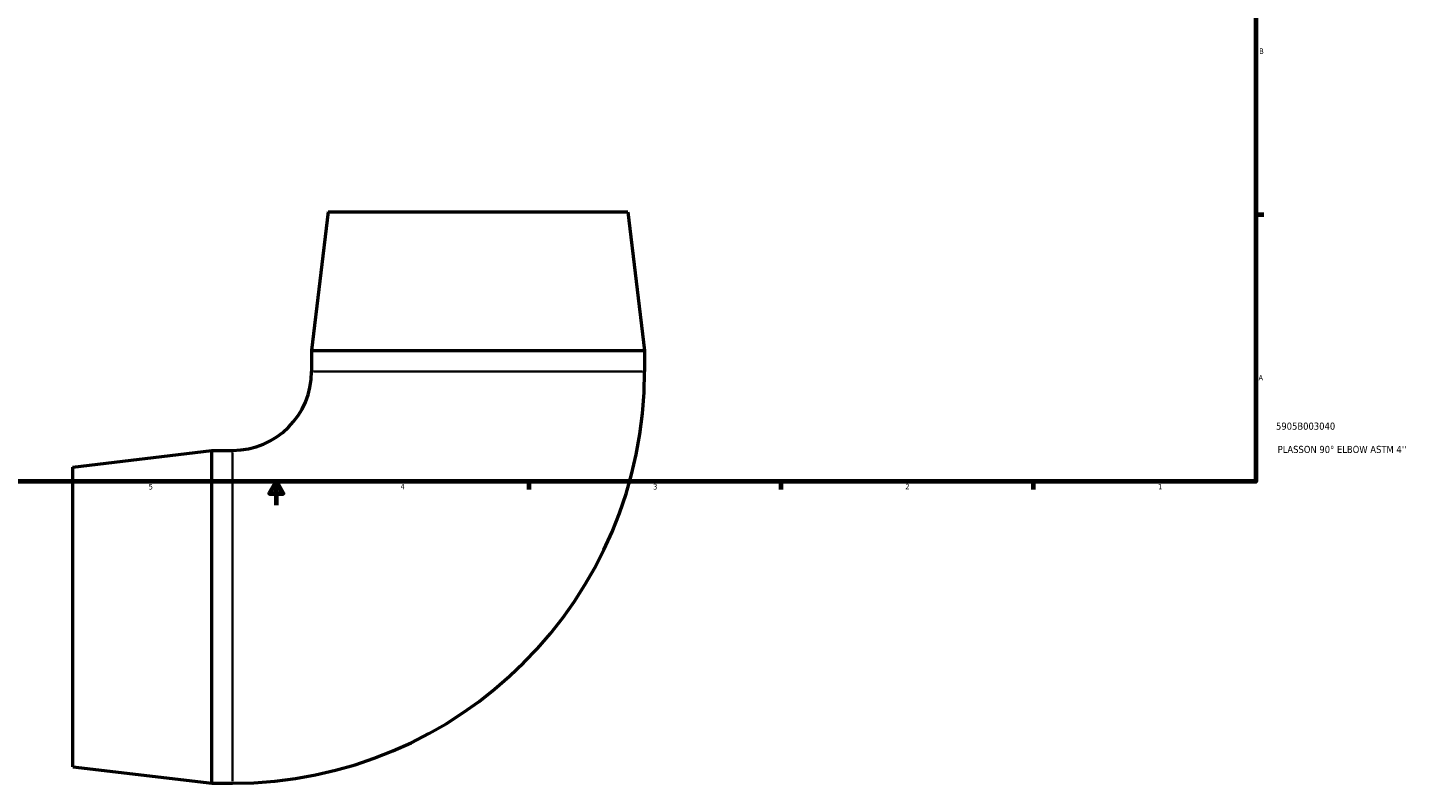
# Model space of a CAD drawing. Header units: inches. Extents: x -3.6 to 45.2, y -18.3 to 35.6.
# Tile 3 of 6: x 12.8 to 36.1, y -4.1 to 8.6. Entities that reach past the tile are written whole.
import ezdxf

# ---------------------------------------------------------------- set-up
doc = ezdxf.new("R2010")
doc.units = ezdxf.units.IN
doc.header["$MEASUREMENT"] = 0
for name, color, linetype, lineweight in [('Border (ANSI)', 7, 'Continuous', 70), ('Title (ANSI)', 7, 'Continuous', 50), ('Visible (ANSI)', 7, 'Continuous', 50), ('Visible Narrow (ANSI)', 7, 'Continuous', 35)]:
    doc.layers.add(name, color=color, linetype=linetype, lineweight=lineweight)
doc.styles.add('Note Text (ANSI)', font='tahoma.ttf')
doc.styles.add('Text Style29', font='tahoma.ttf')

# ---------------------------------------------------------------- blocks, each defined once
blk = doc.blocks.new('Borders Default Border')
at = {"layer": 'Border (ANSI)'}
for p, q in [((33.5, 5.5), (33.634, 5.5)), ((21.25, 1), (21.25, 0.866)), ((25.5, 1), (25.5, 0.866)), ((29.75, 1), (29.75, 0.866))]:
    blk.add_line(p, q, dxfattribs=at)
at = {"layer": 'Border (ANSI)', "flags": 128}
for points in [[(0.5, 1), (0.5, 21), (33.5, 21), (33.5, 1), (0.5, 1)], [(17, 0.6), (17, 1), (16.885, 0.8), (17.115, 0.8), (17, 1)]]:
    blk.add_lwpolyline(points, dxfattribs=at)
at = {"layer": 'Border (ANSI)', "color": 5, "true_color": 0x0000ff, "char_height": 0.0945, "attachment_point": 7, "style": 'Note Text (ANSI)'}
for s, insert in [('B', (33.558, 8.203)), ('A', (33.547, 2.703)), ('5', (14.847, 0.864)), ('4', (19.092, 0.866)), ('3', (23.346, 0.864)), ('2', (27.596, 0.866)), ('1', (31.854, 0.866))]:
    blk.add_mtext(s, dxfattribs=dict(at, insert=insert))
blk = doc.blocks.new('Title Blocks ANSI - Large')
at = {"layer": 'Title (ANSI)', "color": 5, "true_color": 0x0000ff, "style": 'Text Style29'}
for tag, p in [('PART_NUMBER_001', (0.341, 0.873)), ('DESCRIPTION_001', (0.369, 0.481))]:
    blk.add_attdef(tag, p, '', height=0.12, dxfattribs=at)

msp = doc.modelspace()

# ---------------------------------------------------------------- linework, layer by layer
at = {"layer": 'Visible (ANSI)'}
for p, q in [((17.873, 5.545), (17.592, 3.208)), ((17.873, 5.545), (22.922, 5.545)), ((22.922, 5.545), (23.202, 3.208)), ((17.592, 3.208), (23.202, 3.208)), ((17.592, 3.208), (17.592, 2.855)), ((23.202, 3.208), (23.202, 2.855)), ((13.572, 1.244), (15.909, 1.525)), ((15.909, -4.085), (15.909, 1.525)), ((15.909, 1.525), (16.262, 1.525)), ((13.572, -3.805), (13.572, 1.244)), ((13.572, -3.805), (15.909, -4.085)), ((15.909, -4.085), (16.262, -4.085))]:
    msp.add_line(p, q, dxfattribs=at)
for radius in [6.94, 1.33]:
    msp.add_arc((16.262, 2.855), radius, 270, 0, dxfattribs=at)
at = {"layer": 'Visible Narrow (ANSI)'}
for p, q in [((17.627, 2.855), (23.168, 2.855)), ((16.262, -4.051), (16.262, 1.49))]:
    msp.add_line(p, q, dxfattribs=at)

# ---------------------------------------------------------------- block references
msp.add_blockref('Borders Default Border', (0, 0))
msp.add_blockref('Title Blocks ANSI - Large', (33.5, 1)).add_auto_attribs({'PART_NUMBER_001': '5905B003040', 'DESCRIPTION_001': "PLASSON 90° ELBOW ASTM 4''"})

doc.saveas('drawing.dxf')
